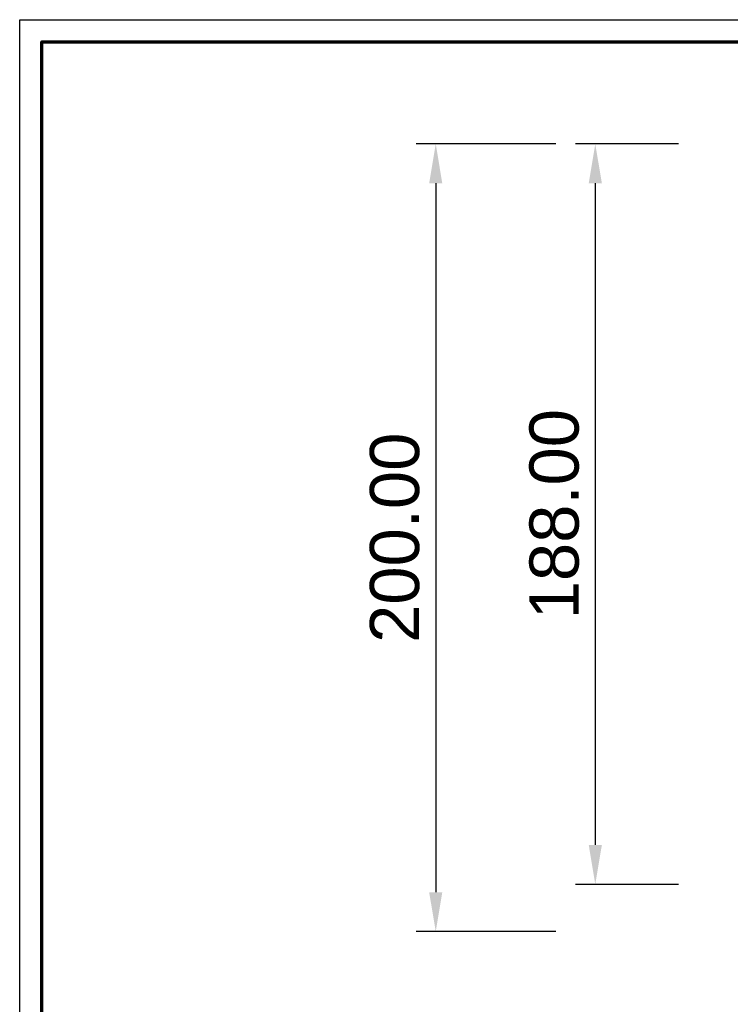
# Model space of a CAD drawing. Header units: millimetres. Extents: x -534 to -34, y 1269 to 1769.
# Tile 31 of 91: x -534 to -353, y 1519 to 1769. Entities that reach past the tile are written whole.
import ezdxf

# ---------------------------------------------------------------- set-up
doc = ezdxf.new("R2010")
doc.units = ezdxf.units.MM
doc.layers.add('ROXX_B.FLEX', color=7, linetype='Continuous', true_color=0x000000)
doc.styles.add('Arial Standard', font='txt')
doc.dimstyles.get("Standard").update_dxf_attribs({"dimscale": 10, "dimtxt": 2.5, "dimasz": 3, "dimexe": 1, "dimexo": 0.5, "dimgap": 0.8, "dimtad": 1, "dimtoh": 1, "dimzin": 1, "dimdsep": 46, "dimtxsty": 'Arial Standard', "dimblk": 'OPEN90', "dimcen": 2.5, "dimadec": 1, "dimazin": 1, "dimtfac": 1, "dimtdec": 4, "dimtix": 1, "dimtofl": 0, "dimtmove": 1, "dimatfit": 3, "dimldrblk": 'OPEN90', "dimfxl": 1, "dimtolj": 1, "dimtzin": 1, "dimarcsym": 0})

# ---------------------------------------------------------------- blocks, each defined once
blk = doc.blocks.new('*D3')
at = {"layer": 'Defpoints', "color": 0}
for p in [(-387.59, 1737.37), (-428.09, 1537.37), (-387.59, 1537.37)]:
    blk.add_point(p, dxfattribs=at)
at = {"layer": 'ROXX_B.FLEX', "color": 0, "lineweight": -2}
for p, q in [((-397.59, 1737.37), (-433.09, 1737.37)), ((-428.09, 1727.37), (-428.09, 1547.37)), ((-397.59, 1537.37), (-433.09, 1537.37))]:
    blk.add_line(p, q, dxfattribs=at)
at = {"layer": 'ROXX_B.FLEX', "color": 0}
for points in [[(-426.43, 1727.37), (-429.76, 1727.37), (-428.09, 1737.37)], [(-429.76, 1547.37), (-426.43, 1547.37), (-428.09, 1537.37)]]:
    blk.add_solid(points, dxfattribs=at)
at = {"layer": 'ROXX_B.FLEX', "color": 0, "insert": (-438.47, 1637.37), "char_height": 12.5, "attachment_point": 5, "rotation": 90, "style": 'Arial Standard'}
blk.add_mtext('\\A1;200.00', dxfattribs=at)
blk = doc.blocks.new('*D4')
at = {"layer": 'Defpoints', "color": 0}
for p in [(-356.45, 1737.37), (-387.59, 1549.37), (-356.45, 1549.37)]:
    blk.add_point(p, dxfattribs=at)
at = {"layer": 'ROXX_B.FLEX', "color": 0, "lineweight": -2}
for p, q in [((-366.45, 1737.37), (-392.59, 1737.37)), ((-387.59, 1727.37), (-387.59, 1559.37)), ((-366.45, 1549.37), (-392.59, 1549.37))]:
    blk.add_line(p, q, dxfattribs=at)
at = {"layer": 'ROXX_B.FLEX', "color": 0}
for points in [[(-385.92, 1727.37), (-389.25, 1727.37), (-387.59, 1737.37)], [(-389.25, 1559.37), (-385.92, 1559.37), (-387.59, 1549.37)]]:
    blk.add_solid(points, dxfattribs=at)
at = {"layer": 'ROXX_B.FLEX', "color": 0, "insert": (-397.97, 1643.37), "char_height": 12.5, "attachment_point": 5, "rotation": 90, "style": 'Arial Standard'}
blk.add_mtext('\\A1;188.00', dxfattribs=at)

msp = doc.modelspace()

# ---------------------------------------------------------------- linework, layer by layer
at = {"layer": 'ROXX_B.FLEX'}
msp.add_lwpolyline([(-33.712, 1268.915), (-533.712, 1268.915), (-533.712, 1768.915), (-33.712, 1768.915)], close=True, dxfattribs=at)
at = {"layer": 'ROXX_B.FLEX', "color": 250, "lineweight": 70, "true_color": 0x1a171b}
msp.add_lwpolyline([(-39.351, 1274.554), (-528.073, 1274.554), (-528.073, 1763.276), (-39.351, 1763.276)], close=True, dxfattribs=at)

# ---------------------------------------------------------------- dimensions: what is measured, and where the dimension line sits
at = {"layer": 'ROXX_B.FLEX'}
for base, p1, p2, picture, middle in [((-428.092, 1537.371), (-387.586, 1737.371), (-387.586, 1537.371), '*D3', (-438.473, 1637.371)), ((-387.586, 1549.371), (-356.453, 1737.371), (-356.453, 1549.371), '*D4', (-397.967, 1643.371))]:
    dim = msp.add_linear_dim(base=base, p1=p1, p2=p2, angle=270, dimstyle='Standard', override={"dimscale": 5, "dimtxt": 2.5, "dimasz": 2, "dimexe": 1, "dimexo": 2, "dimgap": 0.8, "dimtad": 1, "dimtih": 0, "dimtoh": 0, "dimdec": 2, "dimzin": 1, "dimtxsty": 'Arial Standard', "dimsah": 0, "dimcen": 2.5, "dimadec": 1, "dimazin": 1, "dimtix": 0, "dimtmove": 0, "dimtzin": 1}, dxfattribs=at)
    dim.commit()
    dim.dimension.update_dxf_attribs({"geometry": picture, "text_midpoint": middle})

doc.saveas('drawing.dxf')
